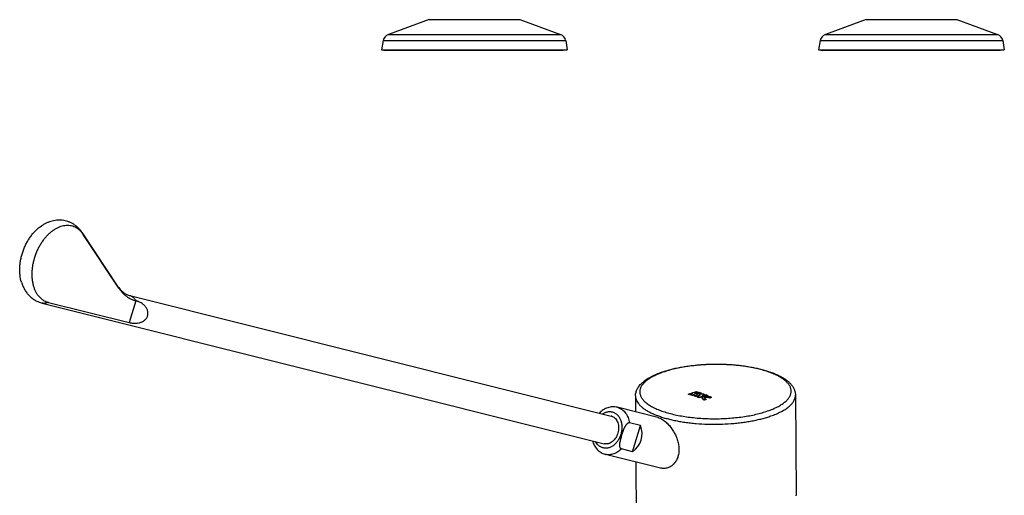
# Model space of a CAD drawing. Header units: millimetres. Extents: x -78 to 822, y -517 to 430.
# Tile 5 of 8: x -78 to 267, y -223 to -56. Entities that reach past the tile are written whole.
import ezdxf

# ---------------------------------------------------------------- set-up
doc = ezdxf.new("R2010")
doc.units = ezdxf.units.MM
doc.header["$LTSCALE"] = 23.1
doc.layers.get('0').update_dxf_attribs({"linetype": 'CONTINUOUS'})

msp = doc.modelspace()

# ---------------------------------------------------------------- linework, layer by layer
at = {"color": 7, "linetype": 'CONTINUOUS'}
for p, q in [((65.6, -56.36), (51.37, -61.54)), ((97.4, -56.36), (111.63, -61.54)), ((218.6, -56.36), (204.37, -61.54)), ((250.4, -56.36), (264.63, -61.54)), ((49.57, -63.69), (49, -66.94)), ((113.43, -63.69), (114, -66.94)), ((202.57, -63.69), (202, -66.94)), ((266.43, -63.69), (267, -66.94)), ((49, -66.94), (50.48, -67.2)), ((49, -66.94), (114, -66.94)), ((112.52, -67.2), (50.48, -67.2)), ((114, -66.94), (112.52, -67.2)), ((202, -66.94), (267, -66.94)), ((202, -66.94), (203.48, -67.2)), ((265.52, -67.2), (203.48, -67.2)), ((267, -66.94), (265.52, -67.2)), ((-43.22, -149.96), (-55.77, -131.07)), ((-42.96, -150.49), (-55.51, -131.6)), ((-39.12, -153.08), (129.35, -195.27)), ((-69.85, -155.7), (126.92, -204.97)), ((-67.69, -155.42), (-39.38, -162.5)), ((137.89, -188.24), (137.92, -193.81)), ((156.44, -187.71), (156.44, -187.64)), ((157, -187.85), (157, -187.77)), ((157.38, -187.94), (157.38, -187.87)), ((157.88, -187.44), (157.88, -187.42)), ((157.91, -187.42), (157.88, -187.42)), ((157.9, -187.43), (157.91, -187.42)), ((157.99, -188.11), (157.99, -188.04)), ((158.56, -188.28), (158.56, -188.21)), ((158.61, -187.15), (158.59, -187.16)), ((158.59, -187.16), (158.62, -187.16)), ((158.73, -187.49), (158.73, -187.41)), ((159.12, -188.47), (159.12, -188.4)), ((159.48, -186.94), (159.48, -186.87)), ((159.55, -188.62), (159.55, -188.55)), ((160.11, -188.83), (160.11, -188.76)), ((160.45, -187.14), (160.47, -187.14)), ((160.46, -187.14), (160.46, -187.13)), ((160.47, -187.14), (160.47, -187.14)), ((161.02, -187.38), (161.02, -187.31)), ((161.25, -188.94), (161.25, -189.01)), ((162.06, -189.65), (162.06, -189.58)), ((162.09, -187.75), (162.09, -187.67)), ((162.63, -189.42), (162.62, -189.34)), ((163.17, -188.17), (163.17, -188.1)), ((163.89, -188.96), (163.89, -188.88)), ((164.46, -188.78), (164.46, -188.7)), ((193.88, -187.93), (194.08, -223.05)), ((145.67, -195.75), (131.48, -192.2)), ((139.65, -198.56), (135.79, -197.59)), ((136.81, -207.77), (139.65, -198.56)), ((136.81, -207.77), (132.95, -206.8)), ((146.62, -213.51), (127.36, -208.69)), ((138.01, -211.36), (138.13, -231.49)), ((194.08, -223.05), (194.08, -223.05))]:
    msp.add_line(p, q, dxfattribs=at)
at = {"color": 9, "linetype": 'CONTINUOUS'}
for p, q in [((65.6, -56.36), (97.4, -56.36)), ((218.6, -56.36), (250.4, -56.36)), ((51.37, -61.54), (111.63, -61.54)), ((204.37, -61.54), (264.63, -61.54)), ((49.57, -63.69), (113.43, -63.69)), ((202.57, -63.69), (266.43, -63.69)), ((-37.03, -154.87), (-39.38, -162.5))]:
    msp.add_line(p, q, dxfattribs=at)
at = {"color": 7, "linetype": 'CONTINUOUS'}
msp.add_lwpolyline([(194.08, -223.22), (194.08, -223.05)], dxfattribs=at)
for centre, radius, start, end in [((52.33, -64.17), 2.8, 110, 170), ((110.67, -64.17), 2.8, 10, 70), ((205.33, -64.17), 2.8, 110, 170), ((263.67, -64.17), 2.8, 10, 70), ((151.53, -210.07), 22.96, 76.2121, 77.6605), ((151.55, -210.09), 22.91, 76.224, 77.6756), ((167.34, -212.26), 26.58, 110.8464, 112.8988), ((167.36, -212.36), 26.61, 111.1044, 112.9021), ((167.2, -199.03), 14.86, 128.7228, 131.326), ((151.29, -211.01), 23.93, 73.7327, 75.2462), ((151.3, -211.03), 23.88, 73.7394, 75.256), ((167.75, -198.87), 14.58, 128.1858, 131.9989), ((167.73, -198.93), 14.56, 128.1818, 132.0027), ((150.92, -212.19), 25.16, 70.9902, 72.347), ((150.94, -212.21), 25.11, 70.9912, 72.3507), ((166.73, -210.55), 24.77, 107.0272, 109.1248), ((165.2, -224.17), 37.59, 98.1767, 100.0872), ((165.51, -224.33), 37.53, 97.8937, 100.399), ((165.5, -224.37), 37.5, 98.1151, 100.4007), ((154.02, -209.08), 22.87, 76.2093, 77.6634), ((166.66, -210.42), 24.55, 107.0189, 108.2433), ((168.59, -218.95), 31.99, 104.5252, 107.2246), ((168.66, -219.24), 32.21, 105.0717, 107.2203), ((170.16, -206.68), 21.01, 117.162, 120.3507), ((150.54, -213.26), 26.3, 68.6655, 69.9828), ((150.56, -213.29), 26.25, 68.6619, 69.9817), ((153.79, -210), 23.82, 73.7294, 75.2496), ((168.71, -202.63), 17.15, 116.6233, 120.2108), ((168, -217.77), 30.98, 102.0613, 104.8105), ((168.64, -220.76), 33.12, 99.5051, 104.9296), ((168.8, -221.48), 33.78, 101.9223, 104.8965), ((168.6, -202.51), 16.92, 116.6085, 119.3052), ((165.46, -223.99), 37.2, 97.7173, 97.8916), ((167.65, -210.57), 24.51, 107.0781, 107.3086), ((153.62, -210.6), 24.44, 72.364, 73.7226), ((169.98, -205.51), 19.5, 113.8597, 117.2166), ((168.2, -220.37), 32.99, 99.7944, 102.5081), ((161.59, -188.93), 0.343, 193.3522, 198.5666), ((169.89, -205.39), 19.29, 113.8481, 116.3751), ((153.25, -211.71), 25.62, 69.8165, 71.1589), ((162.2, -189.05), 0.181, 160.2463, 167.2978), ((172.42, -214.22), 26.73, 111.4995, 112.8165), ((172.41, -214.24), 26.68, 111.5025, 112.8221), ((168.53, -220.22), 32.49, 99.4869, 100.8023), ((152.8, -212.9), 26.89, 67.3123, 68.6493), ((171.71, -212.25), 24.64, 107.1075, 108.4979), ((171.69, -212.28), 24.59, 107.1015, 108.4948), ((128.67, -198), 2.81, 70.486, 75.9374), ((128.73, -203.21), 5.65, 250.4865, 255.9388)]:
    msp.add_arc(centre, radius, start, end, dxfattribs=at)
at = {"color": 9, "linetype": 'CONTINUOUS'}
for centre, radius, start, end in [((-39.8, -155.81), 2.81, 70.486, 75.9374), ((130.33, -196.83), 4.77, 70.4832, 75.9402)]:
    msp.add_arc(centre, radius, start, end, dxfattribs=at)
at = {"color": 7, "linetype": 'CONTINUOUS'}
msp.add_ellipse((130.68, -200.76), major_axis=(9.06, -3.23), ratio=0.882254, start_param=-0.565053, end_param=0.64133, dxfattribs=at)
for points, knots in [([(-55.77, -131.07), (-55.96, -130.79), (-56.36, -130.24), (-57.03, -129.48), (-57.78, -128.8), (-58.59, -128.19), (-59.46, -127.68), (-60.37, -127.26), (-61.33, -126.94), (-62.32, -126.72), (-63.32, -126.62), (-64.33, -126.61), (-65.34, -126.71), (-66.34, -126.91), (-67.32, -127.2), (-68.27, -127.58), (-69.19, -128.05), (-69.79, -128.41), (-70.08, -128.6)], [0, 0, 0, 0, 0.062619, 0.124993, 0.187204, 0.249317, 0.311375, 0.373408, 0.435436, 0.497476, 0.559549, 0.621691, 0.683953, 0.746404, 0.809132, 0.872238, 0.935827, 1, 1, 1, 1]), ([(-77.09, -148.41), (-77.35, -147.59), (-77.6, -146.31), (-77.73, -144.54), (-77.71, -143.15), (-77.58, -141.73), (-77.35, -140.29), (-77, -138.86), (-76.56, -137.45), (-76.01, -136.07), (-75.38, -134.74), (-74.66, -133.48), (-73.86, -132.3), (-73, -131.2), (-71.8, -129.91), (-70.78, -129.07), (-70.08, -128.6)], [0, 0, 0, 0, 0.114663, 0.175327, 0.237864, 0.301968, 0.367287, 0.433433, 0.5, 0.566566, 0.632713, 0.698032, 0.762136, 0.824673, 0.885337, 1, 1, 1, 1]), ([(-55.51, -131.6), (-55.69, -131.33), (-56.08, -130.8), (-56.76, -130.11), (-57.5, -129.53), (-58.3, -129.08), (-59.16, -128.75), (-60.06, -128.54), (-60.99, -128.48), (-61.94, -128.54), (-62.91, -128.73), (-63.71, -129), (-64.35, -129.27), (-65, -129.59), (-65.81, -130.07), (-66.75, -130.75), (-67.65, -131.54), (-68.51, -132.43), (-69.33, -133.42), (-70.09, -134.48), (-70.79, -135.62), (-71.42, -136.82), (-72.16, -138.49), (-72.74, -140.22), (-73.14, -142), (-73.35, -143.32), (-73.46, -144.64), (-73.49, -145.93), (-73.41, -147.18), (-73.24, -148.39), (-72.98, -149.53), (-72.63, -150.61), (-72.19, -151.6), (-71.83, -152.21), (-71.64, -152.5)], [0, 0, 0, 0, 0.027037, 0.05312, 0.078453, 0.103288, 0.127915, 0.152635, 0.177745, 0.203514, 0.230166, 0.257871, 0.272161, 0.286753, 0.316852, 0.348184, 0.380712, 0.414358, 0.44901, 0.484531, 0.520758, 0.557513, 0.594606, 0.66897, 0.705877, 0.742328, 0.778139, 0.813141, 0.847187, 0.880153, 0.911949, 0.942522, 0.971859, 1, 1, 1, 1]), ([(-77.09, -148.41), (-76.96, -148.84), (-76.64, -149.7), (-76.03, -150.92), (-75.29, -152.05), (-74.42, -153.07), (-73.43, -153.97), (-72.32, -154.72), (-71.13, -155.31), (-70.28, -155.59), (-69.85, -155.7)], [0, 0, 0, 0, 0.127907, 0.254355, 0.379704, 0.504306, 0.62846, 0.752379, 0.8762, 1, 1, 1, 1]), ([(-43.22, -149.96), (-42.94, -150.38), (-42.48, -150.97), (-41.8, -151.64), (-41.29, -152.06), (-40.77, -152.41), (-40.23, -152.69), (-39.68, -152.92), (-39.31, -153.04), (-39.12, -153.08)], [0, 0, 0, 0, 0.288902, 0.42039, 0.544491, 0.662642, 0.776594, 0.888333, 1, 1, 1, 1]), ([(-42.96, -150.49), (-42.77, -150.77), (-42.38, -151.31), (-41.75, -152.05), (-41.06, -152.72), (-40.33, -153.32), (-39.56, -153.83), (-38.75, -154.27), (-37.91, -154.62), (-37.33, -154.79), (-37.03, -154.87)], [0, 0, 0, 0, 0.133238, 0.263173, 0.39019, 0.514756, 0.637406, 0.758735, 0.87938, 1, 1, 1, 1]), ([(-71.64, -152.5), (-71.4, -152.86), (-70.99, -153.38), (-70.38, -153.99), (-69.89, -154.38), (-69.38, -154.73), (-68.84, -155.02), (-68.27, -155.25), (-67.89, -155.37), (-67.69, -155.42)], [0, 0, 0, 0, 0.263005, 0.390052, 0.514646, 0.637324, 0.75868, 0.879352, 1, 1, 1, 1]), ([(-39.38, -162.5), (-39.27, -162.53), (-39.03, -162.59), (-38.65, -162.65), (-38.26, -162.7), (-37.69, -162.74), (-36.93, -162.74), (-36.15, -162.65), (-35.52, -162.49), (-35.04, -162.33), (-34.58, -162.11), (-34.14, -161.83), (-33.74, -161.49), (-33.4, -161.09), (-33.12, -160.65), (-32.92, -160.16), (-32.81, -159.64), (-32.79, -159.12), (-32.85, -158.6), (-32.99, -158.1), (-33.2, -157.64), (-33.47, -157.2), (-33.77, -156.81), (-34.21, -156.35), (-34.81, -155.87), (-35.45, -155.49), (-35.96, -155.24), (-36.32, -155.09), (-36.68, -154.96), (-36.92, -154.9), (-37.03, -154.87)], [0, 0, 0, 0, 0.023985, 0.049378, 0.07612, 0.104144, 0.163698, 0.227319, 0.260404, 0.294152, 0.328422, 0.363068, 0.397955, 0.432971, 0.46803, 0.503073, 0.538058, 0.572941, 0.607666, 0.64216, 0.676326, 0.710052, 0.74322, 0.775713, 0.838192, 0.896786, 0.924433, 0.950884, 0.976085, 1, 1, 1, 1]), ([(146.63, -180.04), (147.13, -179.86), (148.15, -179.51), (149.74, -179.05), (151.4, -178.63), (153.15, -178.26), (154.96, -177.94), (156.83, -177.66), (158.74, -177.44), (160.7, -177.26), (162.68, -177.14), (164.68, -177.07), (166.68, -177.06), (168.68, -177.1), (170.67, -177.19), (172.63, -177.33), (174.55, -177.53), (176.43, -177.78), (178.25, -178.07), (180.01, -178.42), (181.7, -178.81), (183.3, -179.25), (184.82, -179.73), (186.24, -180.25), (187.55, -180.82), (188.76, -181.43), (189.86, -182.07), (190.85, -182.76), (191.71, -183.49), (192.46, -184.28), (193.06, -185.12), (193.45, -185.87), (193.67, -186.49), (193.79, -186.96), (193.87, -187.44), (193.88, -187.77), (193.88, -187.93)], [0, 0, 0, 0, 0.030523, 0.062477, 0.095768, 0.130279, 0.16588, 0.202426, 0.239762, 0.277723, 0.316139, 0.354835, 0.393633, 0.432354, 0.470821, 0.508857, 0.546292, 0.58296, 0.618705, 0.65338, 0.686852, 0.719003, 0.749735, 0.778971, 0.806665, 0.832801, 0.857409, 0.880565, 0.902406, 0.923126, 0.942979, 0.962239, 0.971741, 0.981187, 0.990601, 1, 1, 1, 1]), ([(137.89, -188.24), (137.88, -188.02), (137.91, -187.58), (138.04, -186.93), (138.25, -186.3), (138.54, -185.68), (138.9, -185.09), (139.32, -184.53), (139.81, -183.99), (140.36, -183.47), (140.96, -182.98), (141.62, -182.5), (142.33, -182.04), (143.09, -181.6), (143.9, -181.18), (145.08, -180.64), (146, -180.27), (146.63, -180.04)], [0, 0, 0, 0, 0.05184, 0.103841, 0.156203, 0.209194, 0.263137, 0.318386, 0.375297, 0.434195, 0.495362, 0.559029, 0.62537, 0.69451, 0.766528, 0.841459, 1, 1, 1, 1]), ([(156.44, -187.64), (156.64, -187.55), (157.45, -187.22), (158.28, -186.93), (158.91, -186.74)], [0, 0, 0, 0, 0.2535, 1, 1, 1, 1]), ([(158.56, -188.21), (158.7, -188.11), (159.29, -187.74), (159.89, -187.4), (160.36, -187.17)], [0, 0, 0, 0, 0.256274, 1, 1, 1, 1]), ([(161.25, -188.94), (161.25, -188.92), (161.25, -188.88), (161.28, -188.8), (161.32, -188.73), (161.39, -188.66), (161.47, -188.59), (161.6, -188.51), (161.79, -188.43), (162, -188.37), (162.25, -188.32), (162.51, -188.29), (162.78, -188.28), (163.06, -188.29), (163.34, -188.32), (163.61, -188.36), (163.86, -188.42), (164.09, -188.5), (164.29, -188.59), (164.41, -188.66), (164.46, -188.7)], [0, 0, 0, 0, 0.016538, 0.033418, 0.069894, 0.090273, 0.112326, 0.161783, 0.218523, 0.282083, 0.351581, 0.425831, 0.503424, 0.582771, 0.662149, 0.73977, 0.813867, 0.882795, 0.945162, 1, 1, 1, 1]), ([(161.26, -189.01), (161.26, -189), (161.25, -188.98), (161.25, -188.96), (161.25, -188.94)], [0, 0, 0, 0, 0.253726, 1, 1, 1, 1]), ([(161.25, -189.01), (161.25, -189.04), (161.26, -189.11), (161.3, -189.2), (161.37, -189.29), (161.47, -189.37), (161.58, -189.45), (161.72, -189.53), (161.88, -189.6), (162, -189.63), (162.06, -189.65)], [0, 0, 0, 0, 0.083861, 0.174748, 0.276928, 0.392916, 0.523726, 0.669245, 0.828522, 1, 1, 1, 1]), ([(162.06, -189.58), (161.96, -189.55), (161.81, -189.5), (161.64, -189.41), (161.53, -189.34), (161.43, -189.27), (161.36, -189.2), (161.3, -189.12), (161.28, -189.07), (161.27, -189.04)], [0, 0, 0, 0, 0.317444, 0.460392, 0.591538, 0.710488, 0.81743, 0.913304, 1, 1, 1, 1]), ([(163.89, -188.88), (163.87, -188.86), (163.83, -188.81), (163.73, -188.74), (163.61, -188.69), (163.46, -188.65), (163.31, -188.61), (163.14, -188.59), (162.97, -188.59), (162.8, -188.59), (162.65, -188.61), (162.5, -188.63), (162.37, -188.67), (162.25, -188.72), (162.16, -188.77), (162.08, -188.83), (162.04, -188.89), (162.03, -188.94), (162.02, -188.96), (162.02, -188.97)], [0, 0, 0, 0, 0.044758, 0.099196, 0.163261, 0.235441, 0.313388, 0.39447, 0.476179, 0.556344, 0.633177, 0.705234, 0.771372, 0.830715, 0.88271, 0.927318, 0.965468, 0.982951, 1, 1, 1, 1]), ([(162.02, -188.97), (162.02, -188.99), (162.03, -189.04), (162.06, -189.09), (162.12, -189.15), (162.19, -189.2), (162.28, -189.25), (162.38, -189.29), (162.5, -189.32), (162.58, -189.34), (162.62, -189.34)], [0, 0, 0, 0, 0.077309, 0.163261, 0.263245, 0.380051, 0.514117, 0.664046, 0.82715, 1, 1, 1, 1]), ([(162.03, -188.99), (162.04, -188.99), (162.04, -188.98), (162.04, -188.97), (162.05, -188.96)], [0, 0, 0, 0, 0.245539, 1, 1, 1, 1]), ([(162.05, -188.96), (162.06, -188.94), (162.1, -188.89), (162.17, -188.84), (162.25, -188.79), (162.36, -188.75), (162.48, -188.71), (162.66, -188.68), (162.91, -188.66), (163.17, -188.67), (163.37, -188.7), (163.51, -188.73), (163.64, -188.78), (163.75, -188.83), (163.83, -188.89), (163.88, -188.93), (163.89, -188.96)], [0, 0, 0, 0, 0.038078, 0.082146, 0.132795, 0.189946, 0.253147, 0.321704, 0.470988, 0.627924, 0.705021, 0.778408, 0.845969, 0.905921, 0.957223, 1, 1, 1, 1]), ([(131.48, -192.2), (131.21, -192.13), (130.66, -192.03), (129.82, -192.01), (128.98, -192.12), (128.16, -192.33), (127.36, -192.66), (126.6, -193.09), (125.88, -193.62), (125.44, -194.02), (125.23, -194.24)], [0, 0, 0, 0, 0.121244, 0.242843, 0.365165, 0.488591, 0.613494, 0.740212, 0.868999, 1, 1, 1, 1]), ([(129.6, -195.35), (129.72, -195.39), (129.94, -195.48), (130.26, -195.67), (130.55, -195.9), (130.92, -196.25), (131.32, -196.8), (131.68, -197.56), (131.9, -198.42), (131.99, -199.33), (131.93, -200.27), (131.74, -201.21), (131.42, -202.1), (130.98, -202.93), (130.44, -203.66), (129.81, -204.25), (129.22, -204.63), (128.74, -204.85), (128.37, -204.97), (128, -205.04), (127.64, -205.06), (127.27, -205.04), (127.04, -205), (126.92, -204.97)], [0, 0, 0, 0, 0.026695, 0.053713, 0.081219, 0.109351, 0.167807, 0.229626, 0.294739, 0.36264, 0.432499, 0.503276, 0.573841, 0.643084, 0.710031, 0.773957, 0.834507, 0.863573, 0.891885, 0.919539, 0.946668, 0.973428, 1, 1, 1, 1]), ([(145.67, -195.75), (145.7, -195.76), (145.84, -195.8), (145.98, -195.84), (146.09, -195.88)], [0, 0, 0, 0, 0.244838, 1, 1, 1, 1]), ([(146.09, -195.88), (146.3, -195.95), (146.73, -196.14), (147.35, -196.49), (147.98, -196.93), (148.59, -197.43), (149.18, -198), (149.75, -198.62), (150.28, -199.29), (150.94, -200.22), (151.67, -201.46), (152.36, -203.03), (152.85, -204.65), (153.1, -206.29), (153.1, -207.65), (152.95, -208.69), (152.77, -209.44), (152.52, -210.15), (152.2, -210.82), (151.82, -211.43), (151.37, -211.99), (150.88, -212.47), (150.33, -212.88), (149.76, -213.2), (149.15, -213.44), (148.52, -213.6), (147.88, -213.66), (147.25, -213.64), (146.83, -213.56), (146.62, -213.51)], [0, 0, 0, 0, 0.027548, 0.057036, 0.088225, 0.120806, 0.154453, 0.188869, 0.223797, 0.259026, 0.32972, 0.400006, 0.469241, 0.536952, 0.602746, 0.634849, 0.666352, 0.697225, 0.727446, 0.757004, 0.785901, 0.814156, 0.841805, 0.868906, 0.895541, 0.92182, 0.947877, 0.973876, 1, 1, 1, 1]), ([(132.95, -206.8), (132.91, -206.79), (132.84, -206.76), (132.74, -206.69), (132.65, -206.6), (132.58, -206.5), (132.52, -206.37), (132.45, -206.19), (132.4, -205.94), (132.37, -205.62), (132.37, -205.29), (132.4, -204.95), (132.46, -204.5), (132.57, -203.92), (132.73, -203.24), (132.92, -202.56), (133.12, -201.88), (133.34, -201.21), (133.56, -200.54), (133.81, -199.88), (134.05, -199.34), (134.26, -198.92), (134.43, -198.62), (134.62, -198.33), (134.82, -198.07), (135.01, -197.88), (135.17, -197.76), (135.29, -197.68), (135.42, -197.62), (135.54, -197.59), (135.67, -197.57), (135.75, -197.58), (135.79, -197.59)], [0, 0, 0, 0, 0.011099, 0.022395, 0.03415, 0.046511, 0.059512, 0.073123, 0.101873, 0.132209, 0.163631, 0.195781, 0.228416, 0.29453, 0.361229, 0.42818, 0.495247, 0.562378, 0.629548, 0.6967, 0.763629, 0.796861, 0.829769, 0.862133, 0.893613, 0.923696, 0.938018, 0.95173, 0.96476, 0.977081, 0.988762, 1, 1, 1, 1]), ([(122.8, -203.94), (122.88, -204.21), (123.06, -204.73), (123.4, -205.47), (123.82, -206.16), (124.3, -206.79), (124.85, -207.36), (125.46, -207.84), (126.13, -208.24), (126.6, -208.45), (126.84, -208.53)], [0, 0, 0, 0, 0.13074, 0.259444, 0.386221, 0.51127, 0.634859, 0.757297, 0.878905, 1, 1, 1, 1])]:
    msp.add_open_spline(points, degree=3, knots=knots, dxfattribs=at)
at = {"color": 9, "linetype": 'CONTINUOUS'}
for points, knots in [([(-55.51, -131.6), (-55.54, -131.51), (-55.61, -131.33), (-55.71, -131.15), (-55.77, -131.07)], [0, 0, 0, 0, 0.50232, 1, 1, 1, 1]), ([(-42.96, -150.49), (-42.99, -150.4), (-43.06, -150.21), (-43.16, -150.04), (-43.22, -149.96)], [0, 0, 0, 0, 0.50232, 1, 1, 1, 1]), ([(-38.86, -153.16), (-38.76, -153.19), (-38.58, -153.27), (-38.31, -153.42), (-38.05, -153.6), (-37.73, -153.87), (-37.36, -154.28), (-37.13, -154.67), (-37.03, -154.87)], [0, 0, 0, 0, 0.118151, 0.237399, 0.358272, 0.481235, 0.734638, 1, 1, 1, 1]), ([(-67.69, -155.42), (-67.86, -155.5), (-68.22, -155.65), (-68.68, -155.75), (-69.05, -155.78), (-69.32, -155.78), (-69.59, -155.75), (-69.76, -155.72), (-69.85, -155.7)], [0, 0, 0, 0, 0.261486, 0.513434, 0.636701, 0.758589, 0.879535, 1, 1, 1, 1]), ([(184.62, -193.33), (185.2, -193.11), (186.06, -192.77), (187.15, -192.27), (187.9, -191.88), (188.6, -191.48), (189.24, -191.07), (189.83, -190.65), (190.35, -190.23), (190.82, -189.79), (191.23, -189.34), (191.58, -188.89), (191.87, -188.43), (192.1, -187.97), (192.26, -187.5), (192.35, -187.03), (192.39, -186.56), (192.35, -186.09), (192.26, -185.62), (192.1, -185.15), (191.87, -184.69), (191.58, -184.24), (191.23, -183.79), (190.82, -183.34), (190.35, -182.91), (189.83, -182.49), (189.24, -182.07), (188.6, -181.67), (187.9, -181.28), (187.15, -180.9), (186.35, -180.54), (185.5, -180.19), (184.28, -179.74), (182.65, -179.22), (180.56, -178.67), (178.34, -178.21), (175.99, -177.82), (173.55, -177.52), (171.03, -177.31), (168.47, -177.18), (165.88, -177.15), (163.29, -177.21), (160.72, -177.36), (158.2, -177.6), (155.76, -177.92), (153.41, -178.33), (151.19, -178.82), (149.1, -179.38), (147.77, -179.82), (147.14, -180.05)], [0, 0, 0, 0, 0.031487, 0.046255, 0.060351, 0.073766, 0.086497, 0.098546, 0.109926, 0.120656, 0.130766, 0.140301, 0.149317, 0.157888, 0.166105, 0.174074, 0.181911, 0.189744, 0.197697, 0.205889, 0.214429, 0.223406, 0.232896, 0.242959, 0.253637, 0.264963, 0.276958, 0.289633, 0.302993, 0.317034, 0.331748, 0.347122, 0.363137, 0.396998, 0.433126, 0.471269, 0.511139, 0.552423, 0.594788, 0.637883, 0.681349, 0.724824, 0.767941, 0.810341, 0.851676, 0.891609, 0.929828, 0.966043, 1, 1, 1, 1]), ([(147.14, -180.05), (146.55, -180.26), (145.69, -180.6), (144.6, -181.11), (143.85, -181.49), (143.16, -181.89), (142.51, -182.3), (141.93, -182.72), (141.4, -183.15), (140.93, -183.59), (140.52, -184.03), (140.17, -184.49), (139.88, -184.95), (139.66, -185.41), (139.5, -185.88), (139.4, -186.35), (139.37, -186.82), (139.4, -187.29), (139.5, -187.76), (139.66, -188.22), (139.88, -188.68), (140.17, -189.14), (140.52, -189.59), (140.93, -190.03), (141.4, -190.46), (141.93, -190.89), (142.51, -191.3), (143.16, -191.71), (143.85, -192.1), (144.6, -192.47), (145.4, -192.84), (146.25, -193.19), (147.47, -193.64), (149.1, -194.16), (151.19, -194.7), (153.42, -195.17), (155.76, -195.55), (158.21, -195.85), (160.72, -196.07), (163.29, -196.19), (165.88, -196.22), (168.47, -196.17), (171.03, -196.02), (173.55, -195.78), (175.99, -195.45), (178.34, -195.05), (180.57, -194.56), (182.65, -194), (183.98, -193.56), (184.62, -193.33)], [0, 0, 0, 0, 0.031487, 0.046255, 0.060351, 0.073766, 0.086497, 0.098546, 0.109926, 0.120656, 0.130766, 0.140301, 0.149317, 0.157888, 0.166105, 0.174074, 0.181911, 0.189744, 0.197697, 0.205889, 0.214429, 0.223406, 0.232896, 0.242959, 0.253637, 0.264963, 0.276958, 0.289633, 0.302993, 0.317034, 0.331748, 0.347122, 0.363137, 0.396998, 0.433126, 0.471269, 0.511139, 0.552423, 0.594788, 0.637883, 0.681349, 0.724824, 0.767941, 0.810341, 0.851676, 0.891609, 0.929828, 0.966043, 1, 1, 1, 1]), ([(137.89, -188.24), (137.89, -188.37), (137.9, -188.62), (137.96, -188.99), (138.06, -189.36), (138.24, -189.85), (138.57, -190.47), (139.11, -191.19), (139.79, -191.89), (140.61, -192.56), (141.56, -193.21), (142.65, -193.83), (143.86, -194.42), (145.19, -194.98), (146.63, -195.5), (148.17, -195.98), (149.81, -196.41), (151.54, -196.81), (153.34, -197.15), (155.21, -197.45), (157.14, -197.7), (159.79, -197.96), (163.18, -198.15), (167.27, -198.16), (170.67, -198), (173.35, -197.76), (175.31, -197.52), (177.22, -197.24), (179.07, -196.91), (180.85, -196.53), (182.55, -196.1), (184.15, -195.63), (185.19, -195.29), (185.68, -195.1)], [0, 0, 0, 0, 0.007174, 0.014412, 0.021779, 0.029332, 0.045196, 0.062376, 0.081129, 0.101624, 0.123955, 0.148162, 0.17424, 0.202147, 0.231814, 0.263148, 0.296038, 0.330356, 0.365959, 0.402694, 0.440398, 0.478901, 0.557581, 0.637272, 0.716476, 0.755434, 0.793718, 0.831152, 0.867567, 0.902803, 0.936711, 0.969151, 1, 1, 1, 1]), ([(185.68, -195.1), (186.31, -194.88), (187.22, -194.51), (188.37, -193.98), (189.16, -193.57), (189.9, -193.15), (190.58, -192.72), (191.2, -192.27), (191.76, -191.82), (192.26, -191.35), (192.69, -190.88), (193.06, -190.4), (193.36, -189.91), (193.6, -189.42), (193.76, -188.93), (193.86, -188.43), (193.89, -188.1), (193.88, -187.93)], [0, 0, 0, 0, 0.173211, 0.254433, 0.331949, 0.405709, 0.475696, 0.541926, 0.604462, 0.663416, 0.71896, 0.771334, 0.82086, 0.867948, 0.913097, 0.956896, 1, 1, 1, 1]), ([(131.92, -192.33), (132.16, -192.41), (132.64, -192.63), (133.3, -193.06), (133.91, -193.61), (134.45, -194.25), (134.91, -194.98), (135.43, -196.08), (135.68, -196.98), (135.79, -197.59)], [0, 0, 0, 0, 0.113194, 0.228354, 0.346517, 0.468482, 0.594761, 0.725581, 1, 1, 1, 1]), ([(130.05, -193.92), (130.2, -193.97), (130.49, -194.1), (130.91, -194.35), (131.31, -194.65), (131.67, -195.01), (132, -195.41), (132.39, -196.03), (132.77, -196.89), (133.05, -198.04), (133.14, -199.26), (133.04, -200.52), (132.76, -201.76), (132.3, -202.93), (131.68, -204.01), (130.93, -204.93), (130.07, -205.68), (129.28, -206.13), (128.62, -206.37), (128.13, -206.49), (127.64, -206.54), (127.16, -206.53), (126.68, -206.47), (126.37, -206.38), (126.22, -206.33)], [0, 0, 0, 0, 0.026788, 0.053912, 0.081544, 0.109828, 0.138873, 0.168753, 0.231056, 0.296709, 0.365139, 0.43544, 0.506499, 0.577123, 0.646165, 0.71265, 0.775901, 0.835668, 0.864356, 0.892329, 0.919711, 0.94666, 0.973357, 1, 1, 1, 1]), ([(126.33, -194.51), (126.62, -194.32), (127.07, -194.08), (127.71, -193.85), (128.19, -193.75), (128.67, -193.7), (129.14, -193.71), (129.6, -193.78), (129.9, -193.86), (130.05, -193.92)], [0, 0, 0, 0, 0.265978, 0.393828, 0.518625, 0.640917, 0.761384, 0.880799, 1, 1, 1, 1]), ([(126.22, -206.33), (126.1, -206.28), (125.87, -206.19), (125.53, -206), (125.21, -205.79), (124.8, -205.45), (124.33, -204.94), (124.04, -204.47), (123.9, -204.22)], [0, 0, 0, 0, 0.11848, 0.238003, 0.359069, 0.482119, 0.735334, 1, 1, 1, 1]), ([(132.95, -206.8), (132.56, -207.2), (131.91, -207.73), (130.97, -208.26), (130.25, -208.56), (129.52, -208.75), (128.78, -208.84), (128.06, -208.83), (127.59, -208.75), (127.36, -208.69)], [0, 0, 0, 0, 0.271849, 0.40151, 0.527052, 0.648908, 0.767743, 0.88443, 1, 1, 1, 1])]:
    msp.add_open_spline(points, degree=3, knots=knots, dxfattribs=at)

doc.saveas('drawing.dxf')
